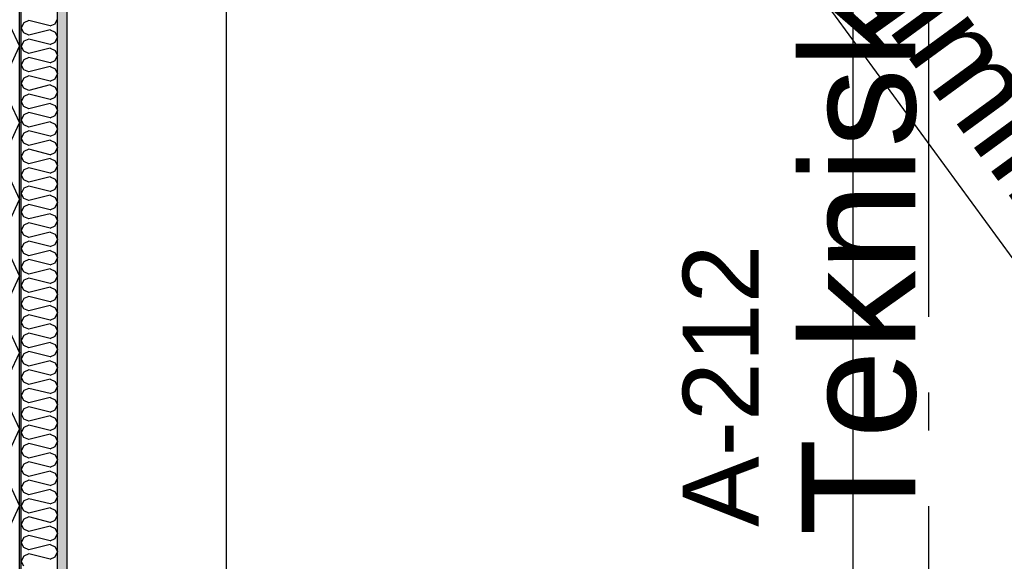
# Model space of a CAD drawing. Header units: millimetres. Extents: x -117798 to 93698, y -182207 to 252400.
# Tile 175 of 222: x -69873 to -68573, y -14338 to -13623. Entities that reach past the tile are written whole.
import ezdxf
from ezdxf.enums import TextEntityAlignment as Align

# ---------------------------------------------------------------- set-up
doc = ezdxf.new("R2010")
doc.units = ezdxf.units.MM
doc.header["$LTSCALE"] = 0.5
doc.header["$MEASUREMENT"] = 0
for name, pattern in [('Akselinje', [1500, 1000, -200, 100, -200]), ('Over snittplan', [260, 150, -50, 10, -50]), ('PLINE', [0])]:
    doc.linetypes.add(name, pattern=pattern)
for name, color, linetype in [('232- Ikke-bærende yttervegger (Skravur)(Nye konstruksjoner)', 7, 'Continuous'), ('232- Ikke-bærende yttervegger(Nye konstruksjoner)', 7, 'Continuous'), ('251- Frittbærende dekker', 7, 'Continuous'), ('256- Faste himlinger og overflatebehandling(Nye konstruksjoner)', 7, 'Continuous'), ('261- Primærkonstruksjon (tak)', 7, 'Continuous'), ('82-- Modullinjer', 7, 'Continuous'), ('862- M___Nettoareal(Nye konstruksjoner)', 7, 'Continuous'), ('862- M___Nettoareal(Polylinje)(Nye konstruksjoner)', 7, 'Continuous'), ('862- M___Nettoareal(Tekst)(Nye konstruksjoner)', 7, 'Continuous')]:
    doc.layers.add(name, color=color, linetype=linetype)
doc.layers.add('236- Innvendig kledning og overflate(Nye konstruksjoner)', color=7, linetype='Continuous', lineweight=0)
doc.styles.add('GENERATED_STYLE_1', font='arial.ttf')
doc.styles.add('GENERATED_STYLE_4', font='arial.ttf')

# ---------------------------------------------------------------- blocks, each defined once
blk = doc.blocks.new('*X435')
at = {"layer": '232- Ikke-bærende yttervegger (Skravur)(Nye konstruksjoner)', "linetype": 'PLINE'}
for p, q in [((-69826.3, -13628.4), (-69823.2, -13621.8)), ((-69867.5, -13627.3), (-69871.2, -13633.9)), ((-69867.5, -13640.6), (-69871.2, -13633.9)), ((-69861, -13624.3), (-69867.5, -13627.3)), ((-69832.8, -13631.4), (-69861, -13624.3)), ((-69832.8, -13636.5), (-69861, -13643.5)), ((-69832.8, -13631.4), (-69826.3, -13628.4)), ((-69832.8, -13636.5), (-69826.3, -13639.4)), ((-69861, -13643.5), (-69867.5, -13640.6)), ((-69861, -13648.6), (-69867.5, -13651.6)), ((-69832.8, -13655.7), (-69861, -13648.6)), ((-69826.3, -13639.4), (-69823.2, -13646.1)), ((-69826.3, -13652.7), (-69823.2, -13646.1)), ((-69867.5, -13651.6), (-69871.2, -13658.2)), ((-69867.5, -13664.8), (-69871.2, -13658.2)), ((-69832.8, -13660.8), (-69861, -13667.8)), ((-69832.8, -13655.7), (-69826.3, -13652.7)), ((-69832.8, -13660.8), (-69826.3, -13663.7)), ((-69867.5, -13675.9), (-69871.2, -13682.5)), ((-69861, -13667.8), (-69867.5, -13664.8)), ((-69861, -13672.9), (-69867.5, -13675.9)), ((-69832.8, -13679.9), (-69861, -13672.9)), ((-69826.3, -13663.7), (-69823.2, -13670.4)), ((-69826.3, -13677), (-69823.2, -13670.4)), ((-69867.5, -13689.1), (-69871.2, -13682.5)), ((-69832.8, -13685), (-69861, -13692.1)), ((-69832.8, -13679.9), (-69826.3, -13677)), ((-69832.8, -13685), (-69826.3, -13688)), ((-69826.3, -13688), (-69823.2, -13694.6)), ((-69867.5, -13700.1), (-69871.2, -13706.8)), ((-69861, -13692.1), (-69867.5, -13689.1)), ((-69861, -13697.2), (-69867.5, -13700.1)), ((-69832.8, -13704.2), (-69861, -13697.2)), ((-69832.8, -13704.2), (-69826.3, -13701.3)), ((-69826.3, -13701.3), (-69823.2, -13694.6)), ((-69867.5, -13713.4), (-69871.2, -13706.8)), ((-69861, -13716.4), (-69867.5, -13713.4)), ((-69832.8, -13709.3), (-69861, -13716.4)), ((-69832.8, -13709.3), (-69826.3, -13712.3)), ((-69826.3, -13712.3), (-69823.2, -13718.9)), ((-69867.5, -13724.4), (-69871.2, -13731.1)), ((-69861, -13721.5), (-69867.5, -13724.4)), ((-69832.8, -13728.5), (-69861, -13721.5)), ((-69832.8, -13728.5), (-69826.3, -13725.5)), ((-69826.3, -13725.5), (-69823.2, -13718.9)), ((-69867.5, -13737.7), (-69871.2, -13731.1)), ((-69861, -13740.6), (-69867.5, -13737.7)), ((-69832.8, -13733.6), (-69861, -13740.6)), ((-69832.8, -13733.6), (-69826.3, -13736.6)), ((-69826.3, -13736.6), (-69823.2, -13743.2)), ((-69867.5, -13748.7), (-69871.2, -13755.3)), ((-69861, -13745.8), (-69867.5, -13748.7)), ((-69832.8, -13752.8), (-69861, -13745.8)), ((-69832.8, -13752.8), (-69826.3, -13749.8)), ((-69826.3, -13749.8), (-69823.2, -13743.2)), ((-69867.5, -13762), (-69871.2, -13755.3)), ((-69861, -13764.9), (-69867.5, -13762)), ((-69832.8, -13757.9), (-69861, -13764.9)), ((-69832.8, -13757.9), (-69826.3, -13760.9)), ((-69826.3, -13760.9), (-69823.2, -13767.5)), ((-69867.5, -13773), (-69871.2, -13779.6)), ((-69867.5, -13786.3), (-69871.2, -13779.6)), ((-69861, -13770), (-69867.5, -13773)), ((-69832.8, -13777.1), (-69861, -13770)), ((-69832.8, -13777.1), (-69826.3, -13774.1)), ((-69826.3, -13774.1), (-69823.2, -13767.5)), ((-69861, -13789.2), (-69867.5, -13786.3)), ((-69832.8, -13782.2), (-69861, -13789.2)), ((-69832.8, -13782.2), (-69826.3, -13785.1)), ((-69826.3, -13785.1), (-69823.2, -13791.8)), ((-69826.3, -13798.4), (-69823.2, -13791.8)), ((-69867.5, -13797.3), (-69871.2, -13803.9)), ((-69867.5, -13810.5), (-69871.2, -13803.9)), ((-69861, -13794.3), (-69867.5, -13797.3)), ((-69832.8, -13801.4), (-69861, -13794.3)), ((-69832.8, -13801.4), (-69826.3, -13798.4)), ((-69861, -13813.5), (-69867.5, -13810.5)), ((-69861, -13818.6), (-69867.5, -13821.6)), ((-69832.8, -13806.5), (-69861, -13813.5)), ((-69832.8, -13825.6), (-69861, -13818.6)), ((-69832.8, -13806.5), (-69826.3, -13809.4)), ((-69826.3, -13809.4), (-69823.2, -13816)), ((-69826.3, -13822.7), (-69823.2, -13816)), ((-69867.5, -13821.6), (-69871.2, -13828.2)), ((-69867.5, -13834.8), (-69871.2, -13828.2)), ((-69832.8, -13830.7), (-69861, -13837.8)), ((-69832.8, -13825.6), (-69826.3, -13822.7)), ((-69832.8, -13830.7), (-69826.3, -13833.7)), ((-69861, -13837.8), (-69867.5, -13834.8)), ((-69861, -13842.9), (-69867.5, -13845.8)), ((-69832.8, -13849.9), (-69861, -13842.9)), ((-69826.3, -13833.7), (-69823.2, -13840.3)), ((-69826.3, -13847), (-69823.2, -13840.3)), ((-69867.5, -13845.8), (-69871.2, -13852.5)), ((-69867.5, -13859.1), (-69871.2, -13852.5)), ((-69832.8, -13855), (-69861, -13862.1)), ((-69832.8, -13849.9), (-69826.3, -13847)), ((-69832.8, -13855), (-69826.3, -13858)), ((-69826.3, -13858), (-69823.2, -13864.6)), ((-69867.5, -13870.1), (-69871.2, -13876.7)), ((-69861, -13862.1), (-69867.5, -13859.1)), ((-69861, -13867.2), (-69867.5, -13870.1)), ((-69832.8, -13874.2), (-69861, -13867.2)), ((-69826.3, -13871.2), (-69823.2, -13864.6)), ((-69867.5, -13883.4), (-69871.2, -13876.7)), ((-69861, -13886.3), (-69867.5, -13883.4)), ((-69832.8, -13879.3), (-69861, -13886.3)), ((-69832.8, -13874.2), (-69826.3, -13871.2)), ((-69832.8, -13879.3), (-69826.3, -13882.3)), ((-69826.3, -13882.3), (-69823.2, -13888.9)), ((-69867.5, -13894.4), (-69871.2, -13901)), ((-69861, -13891.4), (-69867.5, -13894.4)), ((-69832.8, -13898.5), (-69861, -13891.4)), ((-69832.8, -13898.5), (-69826.3, -13895.5)), ((-69826.3, -13895.5), (-69823.2, -13888.9)), ((-69867.5, -13907.7), (-69871.2, -13901)), ((-69861, -13910.6), (-69867.5, -13907.7)), ((-69832.8, -13903.6), (-69861, -13910.6)), ((-69832.8, -13903.6), (-69826.3, -13906.5)), ((-69826.3, -13906.5), (-69823.2, -13913.2)), ((-69867.5, -13918.7), (-69871.2, -13925.3)), ((-69861, -13915.7), (-69867.5, -13918.7)), ((-69832.8, -13922.8), (-69861, -13915.7)), ((-69832.8, -13922.8), (-69826.3, -13919.8)), ((-69826.3, -13919.8), (-69823.2, -13913.2)), ((-69867.5, -13931.9), (-69871.2, -13925.3)), ((-69861, -13934.9), (-69867.5, -13931.9)), ((-69832.8, -13927.9), (-69861, -13934.9)), ((-69832.8, -13927.9), (-69826.3, -13930.8)), ((-69826.3, -13930.8), (-69823.2, -13937.5)), ((-69867.5, -13943), (-69871.2, -13949.6)), ((-69861, -13940), (-69867.5, -13943)), ((-69832.8, -13947), (-69861, -13940)), ((-69832.8, -13947), (-69826.3, -13944.1)), ((-69826.3, -13944.1), (-69823.2, -13937.5)), ((-69867.5, -13956.2), (-69871.2, -13949.6)), ((-69861, -13959.2), (-69867.5, -13956.2)), ((-69832.8, -13952.1), (-69861, -13959.2)), ((-69832.8, -13952.1), (-69826.3, -13955.1)), ((-69826.3, -13955.1), (-69823.2, -13961.7)), ((-69826.3, -13968.4), (-69823.2, -13961.7)), ((-69867.5, -13967.2), (-69871.2, -13973.9)), ((-69867.5, -13980.5), (-69871.2, -13973.9)), ((-69861, -13964.3), (-69867.5, -13967.2)), ((-69832.8, -13971.3), (-69861, -13964.3)), ((-69832.8, -13971.3), (-69826.3, -13968.4)), ((-69861, -13983.5), (-69867.5, -13980.5)), ((-69832.8, -13976.4), (-69861, -13983.5)), ((-69832.8, -13976.4), (-69826.3, -13979.4)), ((-69826.3, -13979.4), (-69823.2, -13986)), ((-69826.3, -13992.6), (-69823.2, -13986)), ((-69867.5, -13991.5), (-69871.2, -13998.2)), ((-69867.5, -14004.8), (-69871.2, -13998.2)), ((-69861, -13988.6), (-69867.5, -13991.5)), ((-69832.8, -13995.6), (-69861, -13988.6)), ((-69832.8, -14000.7), (-69861, -14007.7)), ((-69832.8, -13995.6), (-69826.3, -13992.6)), ((-69832.8, -14000.7), (-69826.3, -14003.7)), ((-69861, -14007.7), (-69867.5, -14004.8)), ((-69861, -14012.8), (-69867.5, -14015.8)), ((-69832.8, -14019.9), (-69861, -14012.8)), ((-69826.3, -14003.7), (-69823.2, -14010.3)), ((-69826.3, -14016.9), (-69823.2, -14010.3)), ((-69867.5, -14015.8), (-69871.2, -14022.4)), ((-69867.5, -14029.1), (-69871.2, -14022.4)), ((-69832.8, -14025), (-69861, -14032)), ((-69832.8, -14019.9), (-69826.3, -14016.9)), ((-69832.8, -14025), (-69826.3, -14027.9)), ((-69861, -14032), (-69867.5, -14029.1)), ((-69861, -14037.1), (-69867.5, -14040.1)), ((-69832.8, -14044.2), (-69861, -14037.1)), ((-69826.3, -14027.9), (-69823.2, -14034.6)), ((-69826.3, -14041.2), (-69823.2, -14034.6)), ((-69867.5, -14040.1), (-69871.2, -14046.7)), ((-69867.5, -14053.3), (-69871.2, -14046.7)), ((-69832.8, -14049.3), (-69861, -14056.3)), ((-69832.8, -14044.2), (-69826.3, -14041.2)), ((-69832.8, -14049.3), (-69826.3, -14052.2)), ((-69826.3, -14052.2), (-69823.2, -14058.9)), ((-69867.5, -14064.4), (-69871.2, -14071)), ((-69861, -14056.3), (-69867.5, -14053.3)), ((-69861, -14061.4), (-69867.5, -14064.4)), ((-69832.8, -14068.4), (-69861, -14061.4)), ((-69832.8, -14068.4), (-69826.3, -14065.5)), ((-69826.3, -14065.5), (-69823.2, -14058.9)), ((-69867.5, -14077.6), (-69871.2, -14071)), ((-69861, -14080.6), (-69867.5, -14077.6)), ((-69832.8, -14073.5), (-69861, -14080.6)), ((-69832.8, -14073.5), (-69826.3, -14076.5)), ((-69826.3, -14076.5), (-69823.2, -14083.1)), ((-69867.5, -14088.6), (-69871.2, -14095.3)), ((-69861, -14085.7), (-69867.5, -14088.6)), ((-69832.8, -14092.7), (-69861, -14085.7)), ((-69832.8, -14092.7), (-69826.3, -14089.8)), ((-69826.3, -14089.8), (-69823.2, -14083.1)), ((-69867.5, -14101.9), (-69871.2, -14095.3)), ((-69861, -14104.9), (-69867.5, -14101.9)), ((-69832.8, -14097.8), (-69861, -14104.9)), ((-69832.8, -14097.8), (-69826.3, -14100.8)), ((-69826.3, -14100.8), (-69823.2, -14107.4)), ((-69867.5, -14112.9), (-69871.2, -14119.6)), ((-69861, -14110), (-69867.5, -14112.9)), ((-69832.8, -14117), (-69861, -14110)), ((-69832.8, -14117), (-69826.3, -14114.1)), ((-69826.3, -14114.1), (-69823.2, -14107.4)), ((-69867.5, -14126.2), (-69871.2, -14119.6)), ((-69861, -14129.1), (-69867.5, -14126.2)), ((-69832.8, -14122.1), (-69861, -14129.1)), ((-69832.8, -14122.1), (-69826.3, -14125.1)), ((-69826.3, -14125.1), (-69823.2, -14131.7)), ((-69867.5, -14137.2), (-69871.2, -14143.8)), ((-69867.5, -14150.5), (-69871.2, -14143.8)), ((-69861, -14134.3), (-69867.5, -14137.2)), ((-69832.8, -14141.3), (-69861, -14134.3)), ((-69832.8, -14141.3), (-69826.3, -14138.3)), ((-69826.3, -14138.3), (-69823.2, -14131.7)), ((-69861, -14153.4), (-69867.5, -14150.5)), ((-69832.8, -14146.4), (-69861, -14153.4)), ((-69832.8, -14146.4), (-69826.3, -14149.4)), ((-69826.3, -14149.4), (-69823.2, -14156)), ((-69826.3, -14162.6), (-69823.2, -14156)), ((-69867.5, -14161.5), (-69871.2, -14168.1)), ((-69867.5, -14174.8), (-69871.2, -14168.1)), ((-69861, -14158.5), (-69867.5, -14161.5)), ((-69832.8, -14165.6), (-69861, -14158.5)), ((-69832.8, -14165.6), (-69826.3, -14162.6)), ((-69861, -14177.7), (-69867.5, -14174.8)), ((-69861, -14182.8), (-69867.5, -14185.8)), ((-69832.8, -14170.7), (-69861, -14177.7)), ((-69832.8, -14189.9), (-69861, -14182.8)), ((-69832.8, -14170.7), (-69826.3, -14173.6)), ((-69826.3, -14173.6), (-69823.2, -14180.3)), ((-69826.3, -14186.9), (-69823.2, -14180.3)), ((-69867.5, -14185.8), (-69871.2, -14192.4)), ((-69867.5, -14199), (-69871.2, -14192.4)), ((-69832.8, -14195), (-69861, -14202)), ((-69832.8, -14189.9), (-69826.3, -14186.9)), ((-69832.8, -14195), (-69826.3, -14197.9)), ((-69861, -14202), (-69867.5, -14199)), ((-69861, -14207.1), (-69867.5, -14210.1)), ((-69832.8, -14214.1), (-69861, -14207.1)), ((-69826.3, -14197.9), (-69823.2, -14204.5)), ((-69826.3, -14211.2), (-69823.2, -14204.5)), ((-69867.5, -14210.1), (-69871.2, -14216.7)), ((-69867.5, -14223.3), (-69871.2, -14216.7)), ((-69832.8, -14219.2), (-69861, -14226.3)), ((-69832.8, -14214.1), (-69826.3, -14211.2)), ((-69832.8, -14219.2), (-69826.3, -14222.2)), ((-69867.5, -14234.3), (-69871.2, -14241)), ((-69861, -14226.3), (-69867.5, -14223.3)), ((-69861, -14231.4), (-69867.5, -14234.3)), ((-69832.8, -14238.4), (-69861, -14231.4)), ((-69826.3, -14222.2), (-69823.2, -14228.8)), ((-69826.3, -14235.5), (-69823.2, -14228.8)), ((-69867.5, -14247.6), (-69871.2, -14241)), ((-69861, -14250.6), (-69867.5, -14247.6)), ((-69832.8, -14243.5), (-69861, -14250.6)), ((-69832.8, -14238.4), (-69826.3, -14235.5)), ((-69832.8, -14243.5), (-69826.3, -14246.5)), ((-69826.3, -14246.5), (-69823.2, -14253.1)), ((-69867.5, -14258.6), (-69871.2, -14265.2)), ((-69861, -14255.7), (-69867.5, -14258.6)), ((-69832.8, -14262.7), (-69861, -14255.7)), ((-69832.8, -14262.7), (-69826.3, -14259.7)), ((-69826.3, -14259.7), (-69823.2, -14253.1)), ((-69867.5, -14271.9), (-69871.2, -14265.2)), ((-69861, -14274.8), (-69867.5, -14271.9)), ((-69832.8, -14267.8), (-69861, -14274.8)), ((-69832.8, -14267.8), (-69826.3, -14270.8)), ((-69826.3, -14270.8), (-69823.2, -14277.4)), ((-69867.5, -14282.9), (-69871.2, -14289.5)), ((-69861, -14279.9), (-69867.5, -14282.9)), ((-69832.8, -14287), (-69861, -14279.9)), ((-69832.8, -14287), (-69826.3, -14284)), ((-69826.3, -14284), (-69823.2, -14277.4)), ((-69867.5, -14296.2), (-69871.2, -14289.5)), ((-69861, -14299.1), (-69867.5, -14296.2)), ((-69832.8, -14292.1), (-69861, -14299.1)), ((-69832.8, -14292.1), (-69826.3, -14295)), ((-69826.3, -14295), (-69823.2, -14301.7)), ((-69867.5, -14307.2), (-69871.2, -14313.8)), ((-69861, -14304.2), (-69867.5, -14307.2)), ((-69832.8, -14311.3), (-69861, -14304.2)), ((-69832.8, -14311.3), (-69826.3, -14308.3)), ((-69826.3, -14308.3), (-69823.2, -14301.7)), ((-69867.5, -14320.4), (-69871.2, -14313.8)), ((-69861, -14323.4), (-69867.5, -14320.4)), ((-69832.8, -14316.4), (-69861, -14323.4)), ((-69832.8, -14316.4), (-69826.3, -14319.3)), ((-69826.3, -14319.3), (-69823.2, -14326)), ((-69826.3, -14332.6), (-69823.2, -14326)), ((-69867.5, -14331.5), (-69871.2, -14338.1)), ((-69867.5, -14344.7), (-69871.2, -14338.1)), ((-69861, -14328.5), (-69867.5, -14331.5)), ((-69832.8, -14335.5), (-69861, -14328.5)), ((-69832.8, -14335.5), (-69826.3, -14332.6))]:
    blk.add_line(p, q, dxfattribs=at)
blk = doc.blocks.new('*X436')
at = {"layer": '232- Ikke-bærende yttervegger (Skravur)(Nye konstruksjoner)', "linetype": 'PLINE'}
for p, q in [((-69886.2, -13630.6), (-69873.2, -13658.2)), ((-69886.2, -13685.8), (-69873.2, -13658.2)), ((-69886.2, -13731.8), (-69873.2, -13759.4)), ((-69886.2, -13787), (-69873.2, -13759.4)), ((-69886.2, -13832.9), (-69873.2, -13860.6)), ((-69886.2, -13888.2), (-69873.2, -13860.6)), ((-69886.2, -13934.1), (-69873.2, -13961.7)), ((-69886.2, -13989.4), (-69873.2, -13961.7)), ((-69886.2, -14035.3), (-69873.2, -14062.9)), ((-69886.2, -14090.5), (-69873.2, -14062.9)), ((-69886.2, -14136.4), (-69873.2, -14164.1)), ((-69886.2, -14191.7), (-69873.2, -14164.1)), ((-69886.2, -14237.6), (-69873.2, -14265.2)), ((-69886.2, -14292.9), (-69873.2, -14265.2))]:
    blk.add_line(p, q, dxfattribs=at)
blk = doc.blocks.new('Teknisk_sjakt_A-212_46', base_point=(-68722.7, -13687))
at = {"layer": '862- M___Nettoareal(Polylinje)(Nye konstruksjoner)', "linetype": 'PLINE', "flags": 128}
blk.add_lwpolyline([(-69810.7, -12229.4), (-69810.7, -14846.9), (-67898.2, -14846.9), (-67898.2, -10641.9), (-69293.2, -10641.9), (-69293.2, -12229.4)], close=True, dxfattribs=at)
at = {"layer": '862- M___Nettoareal(Tekst)(Nye konstruksjoner)', "style": 'GENERATED_STYLE_1'}
for tag, height, p in [('DUMMY_862', 150, (-68840.6, -13104)), ('ROOM_NAME', 150, (-68840.6, -14304.3)), ('DUMMY_861', 100, (-68997.7, -13904.1)), ('ROOM_NUMBER', 100, (-68997.7, -14292.9)), ('DUMMY_863', 100, (-68604.8, -14270.1))]:
    blk.add_attdef(tag, text='', height=height, rotation=90, dxfattribs=at).set_placement(p, align=Align.TOP_LEFT)
blk = doc.blocks.new('Standard grid marker[210]', base_point=(-68673.2, 26434.4))
at = {"layer": '82-- Modullinjer', "linetype": 'Akselinje'}
blk.add_line((-68673.2, 26234.4), (-68673.2, -50374.4), dxfattribs=at)
at = {"layer": '82-- Modullinjer', "style": 'GENERATED_STYLE_4'}
for tag, p in [('AC_MarkerText_1_0', (-68800.7, 26644.4)), ('AC_MarkerText_1_1', (-68800.7, -50864.4))]:
    blk.add_attdef(tag, text='', height=175, rotation=90, dxfattribs=at).set_placement(p, align=Align.TOP_CENTER)

msp = doc.modelspace()

# ---------------------------------------------------------------- hatches: boundary and pattern name
at = {"layer": '232- Ikke-bærende yttervegger (Skravur)(Nye konstruksjoner)', "linetype": 'Continuous'}
msp.add_hatch(color=256, dxfattribs=at).paths.add_polyline_path([(-69871.2, -14871.9), (-69871.2, -12166.9), (-69873.2, -12166.9), (-69873.2, -14871.9)])
h = msp.add_hatch(dxfattribs=at)
h.set_pattern_fill('Prikker_tett', color=256, style=0, pattern_type=2)
h.set_pattern_definition([(0, (0, 0), (0, 43.30127), [0, -25]), (0, (12.5, 21.65), (0, 43.30127), [0, -25])])
h.paths.add_polyline_path([(-69810.7, -14871.9), (-69810.7, -12166.9), (-69823.2, -12166.9), (-69823.2, -14871.9)])

# ---------------------------------------------------------------- linework, layer by layer
at = {"layer": '232- Ikke-bærende yttervegger(Nye konstruksjoner)', "linetype": 'PLINE'}
for p, q in [((-69873.2, -14871.9), (-69873.2, -12166.9)), ((-69871.2, -14871.9), (-69871.2, -12166.9)), ((-69823.2, -14871.9), (-69823.2, -12166.9))]:
    msp.add_line(p, q, dxfattribs=at)
at = {"layer": '236- Innvendig kledning og overflate(Nye konstruksjoner)', "linetype": 'PLINE', "flags": 128}
msp.add_lwpolyline([(-69810.7, -14871.9), (-69810.7, -12166.9)], dxfattribs=at)
at = {"layer": '251- Frittbærende dekker', "linetype": 'PLINE', "flags": 128}
msp.add_lwpolyline([(-64973.2, -25891.9), (-64973.2, -12116.9), (-68773.2, -12116.9), (-68773.2, -25891.9)], close=True, dxfattribs=at)
at = {"layer": '256- Faste himlinger og overflatebehandling(Nye konstruksjoner)', "linetype": 'PLINE'}
msp.add_line((-67898.2, -14846.9), (-69810.7, -12229.4), dxfattribs=at)
at = {"layer": '256- Faste himlinger og overflatebehandling(Nye konstruksjoner)', "linetype": 'Over snittplan', "flags": 128}
msp.add_lwpolyline([(-69873.2, -14871.9), (-69873.2, -12216.9)], dxfattribs=at)
at = {"layer": '261- Primærkonstruksjon (tak)', "linetype": 'PLINE', "flags": 128}
msp.add_lwpolyline([(-69600.7, -12166.9), (-69600.7, -15016.9)], dxfattribs=at)

# ---------------------------------------------------------------- block references
at = {"layer": '232- Ikke-bærende yttervegger(Nye konstruksjoner)'}
for name in ['*X436', '*X435']:
    msp.add_blockref(name, (0, 0), dxfattribs=at)
at = {"layer": '82-- Modullinjer', "linetype": 'PLINE'}
msp.add_blockref('Standard grid marker[210]', (-68673.2, 26434.4), dxfattribs=at)
at = {"layer": '862- M___Nettoareal(Nye konstruksjoner)', "linetype": 'Continuous'}
ref = msp.add_blockref('Teknisk_sjakt_A-212_46', (-68722.7, -13687), dxfattribs=at)
ref.add_attrib('ROOM_NAME', 'Teknisk/sjakt', dxfattribs={"layer": '862- M___Nettoareal(Tekst)(Nye konstruksjoner)', "color": 7, "height": 150, "rotation": 90, "style": 'GENERATED_STYLE_1'}).set_placement((-68840.6, -14304.3), align=Align.TOP_LEFT)
ref.add_attrib('ROOM_NUMBER', 'A-212', dxfattribs={"layer": '862- M___Nettoareal(Tekst)(Nye konstruksjoner)', "color": 7, "height": 100, "rotation": 90, "style": 'GENERATED_STYLE_1'}).set_placement((-68997.7, -14292.9), align=Align.TOP_LEFT)

# ---------------------------------------------------------------- texts
at = {"layer": '256- Faste himlinger og overflatebehandling(Nye konstruksjoner)', "linetype": 'Continuous', "insert": (-69343.7, -12580.7), "char_height": 125, "attachment_point": 1, "rotation": 306.1541, "style": 'GENERATED_STYLE_1'}
msp.add_mtext('\\A1;{\\pql;\\fArial|b0|i0|c0|p0;\\W1.000000;Skråande gipshimling}', dxfattribs=at)

doc.saveas('drawing.dxf')
